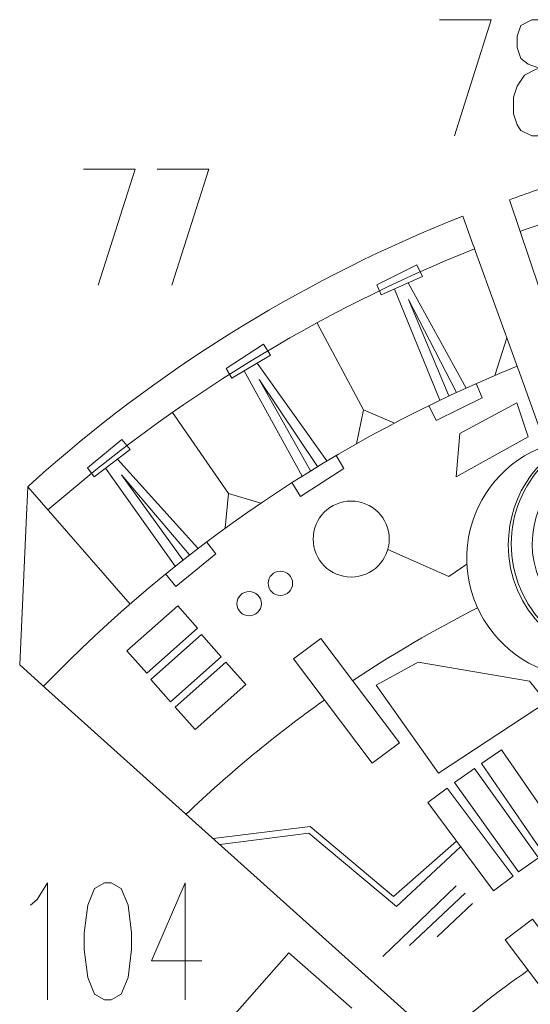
# Model space of a CAD drawing. Header units: millimetres. Extents: x -182 to 179, y -139 to 136.
# Tile 7 of 13: x -101 to -51, y 40 to 136. Entities that reach past the tile are written whole.
import ezdxf

# ---------------------------------------------------------------- set-up
doc = ezdxf.new("R2010")
doc.units = ezdxf.units.MM
doc.header["$MEASUREMENT"] = 0
doc.layers.add('Layer 1', color=7, linetype='Continuous')

msp = doc.modelspace()

# ---------------------------------------------------------------- linework, layer by layer
at = {"layer": 'Layer 1', "color": 1, "lineweight": 9}
msp.add_ellipse((-68.477, 85.2337), major_axis=(0, 3.7042), ratio=1, dxfattribs=at)
at = {"layer": 'Layer 1', "color": 5, "lineweight": 9}
for centre in [(-75.3713, 80.9155), (-78.414, 78.9311)]:
    msp.add_ellipse(centre, major_axis=(0, 1.1906), ratio=1, dxfattribs=at)
at = {"layer": 'Layer 1', "color": 1, "lineweight": 9}
for points, knots in [([(-59.8632, 135.8757), (-59.8632, 135.8757), (-54.8321, 135.8757), (-54.8321, 135.8757), (-54.8321, 135.8757), (-54.8321, 135.8757), (-58.4196, 124.5458), (-58.4196, 124.5458)], [0, 0, 0, 0, 0.3333333, 0.3333333, 0.3333333, 0.3333333, 1, 1, 1, 1]), ([(-50.8783, 135.8757), (-50.8783, 135.8757), (-51.9556, 135.3253), (-51.9556, 135.3253), (-51.9556, 135.3253), (-51.9556, 135.3253), (-52.3219, 134.2571), (-52.3219, 134.2571), (-52.3219, 134.2571), (-52.3219, 134.2571), (-52.3219, 133.1727), (-52.3219, 133.1727), (-52.3219, 133.1727), (-52.3219, 133.1727), (-51.9556, 132.0883), (-51.9556, 132.0883), (-51.9556, 132.0883), (-51.9556, 132.0883), (-51.2446, 131.5542), (-51.2446, 131.5542), (-51.2446, 131.5542), (-51.2446, 131.5542), (-49.801, 131.0201), (-49.801, 131.0201), (-49.801, 131.0201), (-49.801, 131.0201), (-48.7237, 130.4697), (-48.7237, 130.4697), (-48.7237, 130.4697), (-48.7237, 130.4697), (-48.0126, 129.4015), (-48.0126, 129.4015), (-48.0126, 129.4015), (-48.0126, 129.4015), (-47.6463, 128.3171), (-47.6463, 128.3171), (-47.6463, 128.3171), (-47.6463, 128.3171), (-47.6463, 126.6986), (-47.6463, 126.6986), (-47.6463, 126.6986), (-47.6463, 126.6986), (-48.0126, 125.6141), (-48.0126, 125.6141), (-48.0126, 125.6141), (-48.0126, 125.6141), (-48.3681, 125.08), (-48.3681, 125.08), (-48.3681, 125.08), (-48.3681, 125.08), (-49.4455, 124.5458), (-49.4455, 124.5458), (-49.4455, 124.5458), (-49.4455, 124.5458), (-50.8783, 124.5458), (-50.8783, 124.5458), (-50.8783, 124.5458), (-50.8783, 124.5458), (-51.9556, 125.08), (-51.9556, 125.08), (-51.9556, 125.08), (-51.9556, 125.08), (-52.3219, 125.6141), (-52.3219, 125.6141), (-52.3219, 125.6141), (-52.3219, 125.6141), (-52.6774, 126.6986), (-52.6774, 126.6986), (-52.6774, 126.6986), (-52.6774, 126.6986), (-52.6774, 128.3171), (-52.6774, 128.3171), (-52.6774, 128.3171), (-52.6774, 128.3171), (-52.3219, 129.4015), (-52.3219, 129.4015), (-52.3219, 129.4015), (-52.3219, 129.4015), (-51.6001, 130.4697), (-51.6001, 130.4697), (-51.6001, 130.4697), (-51.6001, 130.4697), (-50.5228, 131.0201), (-50.5228, 131.0201), (-50.5228, 131.0201), (-50.5228, 131.0201), (-49.0899, 131.5542), (-49.0899, 131.5542), (-49.0899, 131.5542), (-49.0899, 131.5542), (-48.3681, 132.0883), (-48.3681, 132.0883), (-48.3681, 132.0883), (-48.3681, 132.0883), (-48.0126, 133.1727), (-48.0126, 133.1727), (-48.0126, 133.1727), (-48.0126, 133.1727), (-48.0126, 134.2571), (-48.0126, 134.2571), (-48.0126, 134.2571), (-48.0126, 134.2571), (-48.3681, 135.3253), (-48.3681, 135.3253), (-48.3681, 135.3253), (-48.3681, 135.3253), (-49.4455, 135.8757), (-49.4455, 135.8757), (-49.4455, 135.8757), (-49.4455, 135.8757), (-50.8783, 135.8757), (-50.8783, 135.8757)], [0, 0, 0, 0, 0.0344828, 0.0344828, 0.0344828, 0.0344828, 0.0689655, 0.0689655, 0.0689655, 0.0689655, 0.1034483, 0.1034483, 0.1034483, 0.1034483, 0.137931, 0.137931, 0.137931, 0.137931, 0.1724138, 0.1724138, 0.1724138, 0.1724138, 0.2068966, 0.2068966, 0.2068966, 0.2068966, 0.2413793, 0.2413793, 0.2413793, 0.2413793, 0.2758621, 0.2758621, 0.2758621, 0.2758621, 0.3103448, 0.3103448, 0.3103448, 0.3103448, 0.3448276, 0.3448276, 0.3448276, 0.3448276, 0.3793103, 0.3793103, 0.3793103, 0.3793103, 0.4137931, 0.4137931, 0.4137931, 0.4137931, 0.4482759, 0.4482759, 0.4482759, 0.4482759, 0.4827586, 0.4827586, 0.4827586, 0.4827586, 0.5172414, 0.5172414, 0.5172414, 0.5172414, 0.5517241, 0.5517241, 0.5517241, 0.5517241, 0.5862069, 0.5862069, 0.5862069, 0.5862069, 0.6206897, 0.6206897, 0.6206897, 0.6206897, 0.6551724, 0.6551724, 0.6551724, 0.6551724, 0.6896552, 0.6896552, 0.6896552, 0.6896552, 0.7241379, 0.7241379, 0.7241379, 0.7241379, 0.7586207, 0.7586207, 0.7586207, 0.7586207, 0.7931034, 0.7931034, 0.7931034, 0.7931034, 0.8275862, 0.8275862, 0.8275862, 0.8275862, 0.862069, 0.862069, 0.862069, 0.862069, 0.8965517, 0.8965517, 0.8965517, 0.8965517, 0.9310345, 0.9310345, 0.9310345, 0.9310345, 1, 1, 1, 1]), ([(-94.5635, 121.3115), (-94.5635, 121.3115), (-89.5324, 121.3115), (-89.5324, 121.3115), (-89.5324, 121.3115), (-89.5324, 121.3115), (-93.1199, 109.9818), (-93.1199, 109.9818)], [0, 0, 0, 0, 0.3333333, 0.3333333, 0.3333333, 0.3333333, 1, 1, 1, 1]), ([(-87.3777, 121.3115), (-87.3777, 121.3115), (-82.3466, 121.3115), (-82.3466, 121.3115), (-82.3466, 121.3115), (-82.3466, 121.3115), (-85.9449, 109.9818), (-85.9449, 109.9818)], [0, 0, 0, 0, 0.3333333, 0.3333333, 0.3333333, 0.3333333, 1, 1, 1, 1]), ([(-65.549, 109.0377), (-65.549, 109.0377), (-65.9828, 110.0132), (-65.9828, 110.0132), (-65.9828, 110.0132), (-65.9828, 110.0132), (-62.0935, 111.9635), (-62.0935, 111.9635), (-62.0935, 111.9635), (-62.0935, 111.9635), (-61.5368, 110.8212), (-61.5368, 110.8212), (-61.5368, 110.8212), (-61.5368, 110.8212), (-65.549, 109.0377), (-65.549, 109.0377)], [0, 0, 0, 0, 0.2, 0.2, 0.2, 0.2, 0.4, 0.4, 0.4, 0.4, 0.6, 0.6, 0.6, 0.6, 1, 1, 1, 1]), ([(-80.1086, 100.9302), (-80.1086, 100.9302), (-80.6512, 101.8497), (-80.6512, 101.8497), (-80.6512, 101.8497), (-80.6512, 101.8497), (-77.0103, 104.2319), (-77.0103, 104.2319), (-77.0103, 104.2319), (-77.0103, 104.2319), (-76.3266, 103.1608), (-76.3266, 103.1608), (-76.3266, 103.1608), (-76.3266, 103.1608), (-80.1086, 100.9302), (-80.1086, 100.9302)], [0, 0, 0, 0, 0.2, 0.2, 0.2, 0.2, 0.4, 0.4, 0.4, 0.4, 0.6, 0.6, 0.6, 0.6, 1, 1, 1, 1]), ([(-56.3034, 100.3888), (-56.3034, 100.3888), (-55.7009, 99.0185), (-55.7009, 99.0185), (-55.7009, 99.0185), (-55.7009, 99.0185), (-60.2046, 96.8006), (-60.2046, 96.8006), (-60.2046, 96.8006), (-60.2046, 96.8006), (-60.9107, 98.2455), (-60.9107, 98.2455)], [0, 0, 0, 0, 0.25, 0.25, 0.25, 0.25, 0.5, 0.5, 0.5, 0.5, 1, 1, 1, 1]), ([(-38.4142, 74.0774), (-44.3094, 72.2561), (-50.5647, 75.5587), (-52.3859, 81.4539), (-52.3859, 81.4539), (-54.2072, 87.3491), (-50.9046, 93.6044), (-45.0094, 95.4256), (-45.0094, 95.4256), (-39.1142, 97.2469), (-32.8589, 93.9443), (-31.0377, 88.0491), (-31.0377, 88.0491), (-29.2164, 82.1539), (-32.519, 75.8986), (-38.4142, 74.0774)], [0, 0, 0, 0, 0.2, 0.2, 0.2, 0.2, 0.4, 0.4, 0.4, 0.4, 0.6, 0.6, 0.6, 0.6, 1, 1, 1, 1]), ([(-93.5258, 91.3083), (-93.5258, 91.3083), (-94.1689, 92.1605), (-94.1689, 92.1605), (-94.1689, 92.1605), (-94.1689, 92.1605), (-90.8214, 94.9398), (-90.8214, 94.9398), (-90.8214, 94.9398), (-90.8214, 94.9398), (-90.0208, 93.9529), (-90.0208, 93.9529), (-90.0208, 93.9529), (-90.0208, 93.9529), (-93.5258, 91.3083), (-93.5258, 91.3083)], [0, 0, 0, 0, 0.2, 0.2, 0.2, 0.2, 0.4, 0.4, 0.4, 0.4, 0.6, 0.6, 0.6, 0.6, 1, 1, 1, 1]), ([(-39.0174, 76.03), (-43.8342, 74.5419), (-48.9452, 77.2404), (-50.4333, 82.0571), (-50.4333, 82.0571), (-51.9214, 86.8739), (-49.2229, 91.9849), (-44.4062, 93.473), (-44.4062, 93.473), (-39.5894, 94.9611), (-34.4784, 92.2626), (-32.9903, 87.4459), (-32.9903, 87.4459), (-31.5022, 82.6291), (-34.2007, 77.5181), (-39.0174, 76.03)], [0, 0, 0, 0, 0.2, 0.2, 0.2, 0.2, 0.4, 0.4, 0.4, 0.4, 0.6, 0.6, 0.6, 0.6, 1, 1, 1, 1]), ([(-69.9348, 93.3952), (-69.9348, 93.3952), (-69.1796, 92.1027), (-69.1796, 92.1027), (-69.1796, 92.1027), (-69.1796, 92.1027), (-73.4002, 89.3844), (-73.4002, 89.3844), (-73.4002, 89.3844), (-73.4002, 89.3844), (-74.2668, 90.7391), (-74.2668, 90.7391)], [0, 0, 0, 0, 0.25, 0.25, 0.25, 0.25, 0.5, 0.5, 0.5, 0.5, 1, 1, 1, 1]), ([(-82.5639, 84.9742), (-82.5639, 84.9742), (-81.6671, 83.7756), (-81.6671, 83.7756), (-81.6671, 83.7756), (-81.6671, 83.7756), (-85.5526, 80.5968), (-85.5526, 80.5968), (-85.5526, 80.5968), (-85.5526, 80.5968), (-86.5671, 81.8446), (-86.5671, 81.8446)], [0, 0, 0, 0, 0.25, 0.25, 0.25, 0.25, 0.5, 0.5, 0.5, 0.5, 1, 1, 1, 1]), ([(-85.3757, 78.7103), (-85.3757, 78.7103), (-90.3194, 74.3157), (-90.3194, 74.3157), (-90.3194, 74.3157), (-90.3194, 74.3157), (-88.3857, 72.1405), (-88.3857, 72.1405), (-88.3857, 72.1405), (-88.3857, 72.1405), (-83.442, 76.5351), (-83.442, 76.5351), (-83.442, 76.5351), (-83.442, 76.5351), (-85.3757, 78.7103), (-85.3757, 78.7103)], [0, 0, 0, 0, 0.2, 0.2, 0.2, 0.2, 0.4, 0.4, 0.4, 0.4, 0.6, 0.6, 0.6, 0.6, 1, 1, 1, 1]), ([(-83.0605, 75.9322), (-83.0605, 75.9322), (-88.0042, 71.5376), (-88.0042, 71.5376), (-88.0042, 71.5376), (-88.0042, 71.5376), (-86.0705, 69.3624), (-86.0705, 69.3624), (-86.0705, 69.3624), (-86.0705, 69.3624), (-81.1268, 73.757), (-81.1268, 73.757), (-81.1268, 73.757), (-81.1268, 73.757), (-83.0605, 75.9322), (-83.0605, 75.9322)], [0, 0, 0, 0, 0.2, 0.2, 0.2, 0.2, 0.4, 0.4, 0.4, 0.4, 0.6, 0.6, 0.6, 0.6, 1, 1, 1, 1]), ([(-80.6793, 73.2202), (-80.6793, 73.2202), (-85.623, 68.8256), (-85.623, 68.8256), (-85.623, 68.8256), (-85.623, 68.8256), (-83.6893, 66.6504), (-83.6893, 66.6504), (-83.6893, 66.6504), (-83.6893, 66.6504), (-78.7456, 71.045), (-78.7456, 71.045), (-78.7456, 71.045), (-78.7456, 71.045), (-80.6793, 73.2202), (-80.6793, 73.2202)], [0, 0, 0, 0, 0.2, 0.2, 0.2, 0.2, 0.4, 0.4, 0.4, 0.4, 0.6, 0.6, 0.6, 0.6, 1, 1, 1, 1]), ([(-61.9425, 73.242), (-61.9425, 73.242), (-66.0435, 70.993), (-66.0435, 70.993), (-66.0435, 70.993), (-66.0435, 70.993), (-59.9581, 62.394), (-59.9581, 62.394), (-59.9581, 62.394), (-59.9581, 62.394), (-49.4409, 69.3394), (-49.4409, 69.3394), (-49.4409, 69.3394), (-49.4409, 69.3394), (-51.0945, 71.3899), (-51.0945, 71.3899), (-51.0945, 71.3899), (-51.0945, 71.3899), (-61.9425, 73.242), (-61.9425, 73.242)], [0, 0, 0, 0, 0.1666667, 0.1666667, 0.1666667, 0.1666667, 0.3333333, 0.3333333, 0.3333333, 0.3333333, 0.5, 0.5, 0.5, 0.5, 0.6666667, 0.6666667, 0.6666667, 0.6666667, 1, 1, 1, 1]), ([(-53.8292, 64.69), (-53.8292, 64.69), (-55.7913, 63.3407), (-55.7913, 63.3407), (-55.7913, 63.3407), (-55.7913, 63.3407), (-49.7192, 54.5115), (-49.7192, 54.5115), (-49.7192, 54.5115), (-49.7192, 54.5115), (-47.7572, 55.8609), (-47.7572, 55.8609), (-47.7572, 55.8609), (-47.7572, 55.8609), (-53.8292, 64.69), (-53.8292, 64.69)], [0, 0, 0, 0, 0.2, 0.2, 0.2, 0.2, 0.4, 0.4, 0.4, 0.4, 0.6, 0.6, 0.6, 0.6, 1, 1, 1, 1]), ([(-56.4734, 62.8637), (-56.4734, 62.8637), (-58.4092, 61.4768), (-58.4092, 61.4768), (-58.4092, 61.4768), (-58.4092, 61.4768), (-52.1685, 52.766), (-52.1685, 52.766), (-52.1685, 52.766), (-52.1685, 52.766), (-50.2327, 54.1529), (-50.2327, 54.1529), (-50.2327, 54.1529), (-50.2327, 54.1529), (-56.4734, 62.8637), (-56.4734, 62.8637)], [0, 0, 0, 0, 0.2, 0.2, 0.2, 0.2, 0.4, 0.4, 0.4, 0.4, 0.6, 0.6, 0.6, 0.6, 1, 1, 1, 1]), ([(-59.1133, 60.9542), (-59.1133, 60.9542), (-61.023, 59.5317), (-61.023, 59.5317), (-61.023, 59.5317), (-61.023, 59.5317), (-54.6218, 50.9381), (-54.6218, 50.9381), (-54.6218, 50.9381), (-54.6218, 50.9381), (-52.7121, 52.3606), (-52.7121, 52.3606), (-52.7121, 52.3606), (-52.7121, 52.3606), (-59.1133, 60.9542), (-59.1133, 60.9542)], [0, 0, 0, 0, 0.2, 0.2, 0.2, 0.2, 0.4, 0.4, 0.4, 0.4, 0.6, 0.6, 0.6, 0.6, 1, 1, 1, 1]), ([(-99.7091, 49.5305), (-99.7091, 49.5305), (-99.0512, 50.0842), (-99.0512, 50.0842), (-99.0512, 50.0842), (-99.0512, 50.0842), (-98.0692, 51.7127), (-98.0692, 51.7127), (-98.0692, 51.7127), (-98.0692, 51.7127), (-98.0692, 40.3132), (-98.0692, 40.3132)], [0, 0, 0, 0, 0.25, 0.25, 0.25, 0.25, 0.5, 0.5, 0.5, 0.5, 1, 1, 1, 1]), ([(-92.5113, 51.7127), (-92.5113, 51.7127), (-93.4933, 51.159), (-93.4933, 51.159), (-93.4933, 51.159), (-93.4933, 51.159), (-94.1414, 49.5305), (-94.1414, 49.5305), (-94.1414, 49.5305), (-94.1414, 49.5305), (-94.4752, 46.8272), (-94.4752, 46.8272), (-94.4752, 46.8272), (-94.4752, 46.8272), (-94.4752, 45.1987), (-94.4752, 45.1987), (-94.4752, 45.1987), (-94.4752, 45.1987), (-94.1414, 42.4791), (-94.1414, 42.4791), (-94.1414, 42.4791), (-94.1414, 42.4791), (-93.4933, 40.8506), (-93.4933, 40.8506), (-93.4933, 40.8506), (-93.4933, 40.8506), (-92.5113, 40.3132), (-92.5113, 40.3132), (-92.5113, 40.3132), (-92.5113, 40.3132), (-91.8534, 40.3132), (-91.8534, 40.3132), (-91.8534, 40.3132), (-91.8534, 40.3132), (-90.8714, 40.8506), (-90.8714, 40.8506), (-90.8714, 40.8506), (-90.8714, 40.8506), (-90.2135, 42.4791), (-90.2135, 42.4791), (-90.2135, 42.4791), (-90.2135, 42.4791), (-89.8895, 45.1987), (-89.8895, 45.1987), (-89.8895, 45.1987), (-89.8895, 45.1987), (-89.8895, 46.8272), (-89.8895, 46.8272), (-89.8895, 46.8272), (-89.8895, 46.8272), (-90.2135, 49.5305), (-90.2135, 49.5305), (-90.2135, 49.5305), (-90.2135, 49.5305), (-90.8714, 51.159), (-90.8714, 51.159), (-90.8714, 51.159), (-90.8714, 51.159), (-91.8534, 51.7127), (-91.8534, 51.7127), (-91.8534, 51.7127), (-91.8534, 51.7127), (-92.5113, 51.7127), (-92.5113, 51.7127)], [0, 0, 0, 0, 0.0588235, 0.0588235, 0.0588235, 0.0588235, 0.1176471, 0.1176471, 0.1176471, 0.1176471, 0.1764706, 0.1764706, 0.1764706, 0.1764706, 0.2352941, 0.2352941, 0.2352941, 0.2352941, 0.2941176, 0.2941176, 0.2941176, 0.2941176, 0.3529412, 0.3529412, 0.3529412, 0.3529412, 0.4117647, 0.4117647, 0.4117647, 0.4117647, 0.4705882, 0.4705882, 0.4705882, 0.4705882, 0.5294118, 0.5294118, 0.5294118, 0.5294118, 0.5882353, 0.5882353, 0.5882353, 0.5882353, 0.6470588, 0.6470588, 0.6470588, 0.6470588, 0.7058824, 0.7058824, 0.7058824, 0.7058824, 0.7647059, 0.7647059, 0.7647059, 0.7647059, 0.8235294, 0.8235294, 0.8235294, 0.8235294, 0.8823529, 0.8823529, 0.8823529, 0.8823529, 1, 1, 1, 1]), ([(-84.6556, 51.7127), (-84.6556, 51.7127), (-87.9255, 44.1076), (-87.9255, 44.1076), (-87.9255, 44.1076), (-87.9255, 44.1076), (-83.0157, 44.1076), (-83.0157, 44.1076)], [0, 0, 0, 0, 0.3333333, 0.3333333, 0.3333333, 0.3333333, 1, 1, 1, 1])]:
    msp.add_open_spline(points, degree=3, knots=knots, dxfattribs=at)
at = {"layer": 'Layer 1', "lineweight": 9}
for points, knots in [([(-5.238, 112.0509), (-5.238, 112.0509), (-5.2524, 126.9517), (-5.2524, 126.9517), (-5.2524, 126.9517), (-20.6721, 126.901), (-35.9648, 124.2877), (-50.5147, 119.2217), (-50.5147, 119.2217), (-51.3581, 118.9283), (-52.2091, 118.6222), (-53.0471, 118.3124), (-53.0471, 118.3124), (-53.0471, 118.3124), (-48.231, 103.9535), (-48.231, 103.9535)], [0, 0, 0, 0, 0.2, 0.2, 0.2, 0.2, 0.4, 0.4, 0.4, 0.4, 0.6, 0.6, 0.6, 0.6, 1, 1, 1, 1]), ([(-56.5457, 113.8023), (-56.5457, 113.8023), (-57.5992, 116.7199), (-57.5992, 116.7199), (-57.5992, 116.7199), (-72.547, 110.814), (-86.3487, 102.3671), (-98.4019, 91.7522), (-98.4019, 91.7522), (-98.9417, 91.277), (-99.456, 90.8169), (-99.9886, 90.3331), (-99.9886, 90.3331), (-99.9886, 90.3331), (-100.0548, 88.8523), (-100.0548, 88.8523)], [0, 0, 0, 0, 0.2, 0.2, 0.2, 0.2, 0.4, 0.4, 0.4, 0.4, 0.6, 0.6, 0.6, 0.6, 1, 1, 1, 1]), ([(-48.0522, 103.4205), (-48.0522, 103.4205), (-45.397, 95.5042), (-45.397, 95.5042), (-45.397, 95.5042), (-49.9162, 93.9891), (-53.1726, 89.7205), (-53.1726, 84.6911), (-53.1726, 84.6911), (-53.1726, 78.3937), (-48.0676, 73.2887), (-41.7702, 73.2887), (-41.7702, 73.2887), (-40.5022, 73.2887), (-39.2827, 73.4961), (-38.1434, 73.878), (-38.1434, 73.878), (-38.1434, 73.878), (-38.1175, 73.8007), (-38.1175, 73.8007), (-38.1175, 73.8007), (-38.1175, 73.8007), (-36.2407, 68.2049), (-36.2407, 68.2049)], [0, 0, 0, 0, 0.1428571, 0.1428571, 0.1428571, 0.1428571, 0.2857143, 0.2857143, 0.2857143, 0.2857143, 0.4285714, 0.4285714, 0.4285714, 0.4285714, 0.5714286, 0.5714286, 0.5714286, 0.5714286, 0.7142857, 0.7142857, 0.7142857, 0.7142857, 1, 1, 1, 1]), ([(-29.1176, 37.842), (-29.1176, 37.842), (-30.0184, 40.3366), (-30.0184, 40.3366), (-30.0184, 40.3366), (-33.9371, 38.9217), (-38.3128, 39.7047), (-41.4976, 42.3909), (-41.4976, 42.3909), (-44.6822, 45.077), (-46.1919, 49.2581), (-45.458, 53.3593), (-45.458, 53.3593), (-44.7242, 57.4603), (-41.858, 60.8583), (-37.9394, 62.2733), (-37.9394, 62.2733), (-37.9394, 62.2733), (-41.5947, 72.3966), (-41.5947, 72.3966), (-41.5947, 72.3966), (-45.5134, 70.9815), (-49.8892, 71.7647), (-53.0738, 74.4508), (-53.0738, 74.4508), (-56.2586, 77.137), (-57.7683, 81.3181), (-57.0344, 85.4192), (-57.0344, 85.4192), (-56.3004, 89.5202), (-53.4344, 92.9183), (-49.5158, 94.3333), (-49.5158, 94.3333), (-49.5158, 94.3333), (-52.2173, 101.8149), (-52.2173, 101.8149)], [0, 0, 0, 0, 0.1, 0.1, 0.1, 0.1, 0.2, 0.2, 0.2, 0.2, 0.3, 0.3, 0.3, 0.3, 0.4, 0.4, 0.4, 0.4, 0.5, 0.5, 0.5, 0.5, 0.6, 0.6, 0.6, 0.6, 0.7, 0.7, 0.7, 0.7, 0.8, 0.8, 0.8, 0.8, 1, 1, 1, 1]), ([(-100.08, 88.2907), (-100.08, 88.2907), (-100.7661, 72.954), (-100.7661, 72.954), (-100.7661, 72.954), (-100.7661, 72.954), (-98.6589, 71.0611), (-98.6589, 71.0611)], [0, 0, 0, 0, 0.3333333, 0.3333333, 0.3333333, 0.3333333, 1, 1, 1, 1]), ([(-63.7724, 65.362), (-63.7724, 65.362), (-66.4268, 63.3624), (-66.4268, 63.3624), (-66.4268, 63.3624), (-66.4268, 63.3624), (-74.0935, 73.539), (-74.0935, 73.539), (-74.0935, 73.539), (-74.0935, 73.539), (-71.4391, 75.5387), (-71.4391, 75.5387), (-71.4391, 75.5387), (-71.4391, 75.5387), (-63.7724, 65.362), (-63.7724, 65.362)], [0, 0, 0, 0, 0.2, 0.2, 0.2, 0.2, 0.4, 0.4, 0.4, 0.4, 0.6, 0.6, 0.6, 0.6, 1, 1, 1, 1]), ([(-43.1508, 37.9892), (-43.1508, 37.9892), (-45.8052, 35.9895), (-45.8052, 35.9895), (-45.8052, 35.9895), (-45.8052, 35.9895), (-53.4718, 46.1661), (-53.4718, 46.1661), (-53.4718, 46.1661), (-53.4718, 46.1661), (-50.8175, 48.1658), (-50.8175, 48.1658), (-50.8175, 48.1658), (-50.8175, 48.1658), (-43.1508, 37.9892), (-43.1508, 37.9892)], [0, 0, 0, 0, 0.2, 0.2, 0.2, 0.2, 0.4, 0.4, 0.4, 0.4, 0.6, 0.6, 0.6, 0.6, 1, 1, 1, 1]), ([(-68.4158, 39.4824), (-68.4158, 39.4824), (-74.5341, 44.8788), (-74.5341, 44.8788), (-74.5341, 44.8788), (-74.5341, 44.8788), (-84.8498, 33.1833), (-84.8498, 33.1833), (-84.8498, 33.1833), (-84.8498, 33.1833), (-78.7315, 27.7869), (-78.7315, 27.7869)], [0, 0, 0, 0, 0.25, 0.25, 0.25, 0.25, 0.5, 0.5, 0.5, 0.5, 1, 1, 1, 1])]:
    msp.add_open_spline(points, degree=3, knots=knots, dxfattribs=at)
at = {"layer": 'Layer 1', "color": 5, "lineweight": 9}
for points in [[(-52.0144, 115.2335), (-50.4711, 115.7946), (-48.9155, 116.3305), (-47.3484, 116.8405)], [(-98.0149, 88.0699), (-85.7844, 98.7365), (-71.7583, 107.3969), (-56.4502, 113.5379)], [(-71.7985, 106.2808), (-71.7985, 106.2808), (-67.2873, 97.8393), (-67.2873, 97.8393)], [(-53.3186, 104.8648), (-53.3186, 104.8648), (-54.4975, 101.1723), (-54.4975, 101.1723)], [(-85.8752, 97.5658), (-85.8752, 97.5658), (-80.4368, 89.6897), (-80.4368, 89.6897)], [(-99.9886, 90.3331), (-99.9886, 90.3331), (-90.0154, 78.8967), (-90.0154, 78.8967)], [(-68.3329, 71.4156), (-64.4338, 74.0166), (-60.3714, 76.3921), (-56.1642, 78.5232)], [(-84.561, 58.3964), (-80.351, 62.4284), (-75.8431, 66.1521), (-71.0739, 69.5309)], [(-65.3819, 44.5343), (-65.3819, 44.5343), (-58.2382, 51.4134), (-58.2382, 51.4134)], [(-57.3783, 50.6858), (-57.3783, 50.6858), (-62.8023, 45.5926), (-62.8023, 45.5926)], [(-56.6507, 49.6936), (-56.6507, 49.6936), (-60.0903, 46.4525), (-60.0903, 46.4525)], [(-59.9429, 36.2809), (-57.1939, 38.7648), (-54.282, 41.072), (-51.2255, 43.1845)]]:
    msp.add_open_spline(points, degree=3, dxfattribs=at)
at = {"layer": 'Layer 1', "color": 1, "lineweight": 9}
for points in [[(-51.925, 114.967), (-51.925, 114.967), (-52.1038, 115.5), (-52.1038, 115.5)], [(-56.3608, 113.2714), (-56.3608, 113.2714), (-56.5396, 113.8044), (-56.5396, 113.8044)], [(-59.8325, 98.7664), (-59.8325, 98.7664), (-64.2635, 109.6091), (-64.2635, 109.6091)], [(-62.9309, 110.2015), (-62.9309, 110.2015), (-57.2715, 99.9562), (-57.2715, 99.9562)], [(-98.4498, 70.8732), (-85.5334, 84.2711), (-69.847, 94.9806), (-52.3128, 102.0794)], [(-77.6408, 102.3857), (-77.6408, 102.3857), (-70.8471, 92.8547), (-70.8471, 92.8547)], [(-52.2233, 101.8129), (-52.2233, 101.8129), (-52.4023, 102.3459), (-52.4023, 102.3459)], [(-73.2553, 91.3799), (-73.2553, 91.3799), (-78.8969, 101.6449), (-78.8969, 101.6449)], [(-91.2386, 93.034), (-91.2386, 93.034), (-83.4091, 84.3339), (-83.4091, 84.3339)], [(-85.6347, 82.5958), (-85.6347, 82.5958), (-92.4027, 92.1557), (-92.4027, 92.1557)], [(-100.08, 88.2907), (-100.08, 88.2907), (-100.0548, 88.8523), (-100.0548, 88.8523)], [(-98.2407, 70.6854), (-98.2407, 70.6854), (-98.6589, 71.061), (-98.6589, 71.061)], [(-84.6556, 51.7127), (-84.6556, 51.7127), (-84.6556, 40.3132), (-84.6556, 40.3132)]]:
    msp.add_open_spline(points, degree=3, dxfattribs=at)
at = {"layer": 'Layer 1', "lineweight": 9}
for points in [[(-52.4083, 102.3439), (-52.4083, 102.3439), (-56.3547, 113.2734), (-56.3547, 113.2734)], [(-98.2407, 70.6853), (-98.2407, 70.6853), (-60.152, 36.4688), (-60.152, 36.4688)]]:
    msp.add_open_spline(points, degree=3, dxfattribs=at)
at = {"layer": 'Layer 1', "color": 5, "lineweight": 9}
for points, knots in [([(-58.9479, 99.1849), (-58.9479, 99.1849), (-62.9022, 108.599), (-62.9022, 108.599), (-62.9022, 108.599), (-62.9022, 108.599), (-58.2237, 99.5216), (-58.2237, 99.5216)], [0, 0, 0, 0, 0.3333333, 0.3333333, 0.3333333, 0.3333333, 1, 1, 1, 1]), ([(-72.4243, 91.8968), (-72.4243, 91.8968), (-77.429, 100.797), (-77.429, 100.797), (-77.429, 100.797), (-77.429, 100.797), (-71.7434, 92.314), (-71.7434, 92.314)], [0, 0, 0, 0, 0.3333333, 0.3333333, 0.3333333, 0.3333333, 1, 1, 1, 1]), ([(-57.9075, 95.5332), (-57.9075, 95.5332), (-52.3513, 98.5098), (-52.3513, 98.5098), (-52.3513, 98.5098), (-52.3513, 98.5098), (-51.2268, 95.2025), (-51.2268, 95.2025), (-51.2268, 95.2025), (-51.2268, 95.2025), (-58.2383, 91.2999), (-58.2383, 91.2999), (-58.2383, 91.2999), (-58.2383, 91.2999), (-57.9075, 95.5332), (-57.9075, 95.5332)], [0, 0, 0, 0, 0.2, 0.2, 0.2, 0.2, 0.4, 0.4, 0.4, 0.4, 0.6, 0.6, 0.6, 0.6, 1, 1, 1, 1]), ([(-67.9732, 94.5244), (-67.9732, 94.5244), (-67.2874, 97.8394), (-67.2874, 97.8394), (-67.2874, 97.8394), (-67.2874, 97.8394), (-64.2655, 96.5398), (-64.2655, 96.5398)], [0, 0, 0, 0, 0.3333333, 0.3333333, 0.3333333, 0.3333333, 1, 1, 1, 1]), ([(-84.8676, 83.2035), (-84.8676, 83.2035), (-90.8483, 91.4795), (-90.8483, 91.4795), (-90.8483, 91.4795), (-90.8483, 91.4795), (-84.2384, 83.6952), (-84.2384, 83.6952)], [0, 0, 0, 0, 0.3333333, 0.3333333, 0.3333333, 0.3333333, 1, 1, 1, 1]), ([(-80.7428, 86.3184), (-80.7428, 86.3184), (-80.4369, 89.6897), (-80.4369, 89.6897), (-80.4369, 89.6897), (-80.4369, 89.6897), (-77.2873, 88.7409), (-77.2873, 88.7409)], [0, 0, 0, 0, 0.3333333, 0.3333333, 0.3333333, 0.3333333, 1, 1, 1, 1]), ([(-64.9178, 84.2038), (-64.9178, 84.2038), (-58.9658, 81.5759), (-58.9658, 81.5759), (-58.9658, 81.5759), (-58.9658, 81.5759), (-57.2024, 82.7819), (-57.2024, 82.7819)], [0, 0, 0, 0, 0.3333333, 0.3333333, 0.3333333, 0.3333333, 1, 1, 1, 1]), ([(-58.2149, 55.7618), (-58.2149, 55.7618), (-64.3422, 50.3898), (-64.3422, 50.3898), (-64.3422, 50.3898), (-64.3422, 50.3898), (-72.4782, 57.2028), (-72.4782, 57.2028), (-72.4782, 57.2028), (-72.4782, 57.2028), (-81.9236, 56.0271), (-81.9236, 56.0271)], [0, 0, 0, 0, 0.25, 0.25, 0.25, 0.25, 0.5, 0.5, 0.5, 0.5, 1, 1, 1, 1]), ([(-81.269, 55.4391), (-81.269, 55.4391), (-72.6105, 56.5414), (-72.6105, 56.5414), (-72.6105, 56.5414), (-72.6105, 56.5414), (-64.0777, 49.3976), (-64.0777, 49.3976), (-64.0777, 49.3976), (-64.0777, 49.3976), (-57.8224, 55.2349), (-57.8224, 55.2349)], [0, 0, 0, 0, 0.25, 0.25, 0.25, 0.25, 0.5, 0.5, 0.5, 0.5, 1, 1, 1, 1])]:
    msp.add_open_spline(points, degree=3, knots=knots, dxfattribs=at)

doc.saveas('drawing.dxf')
